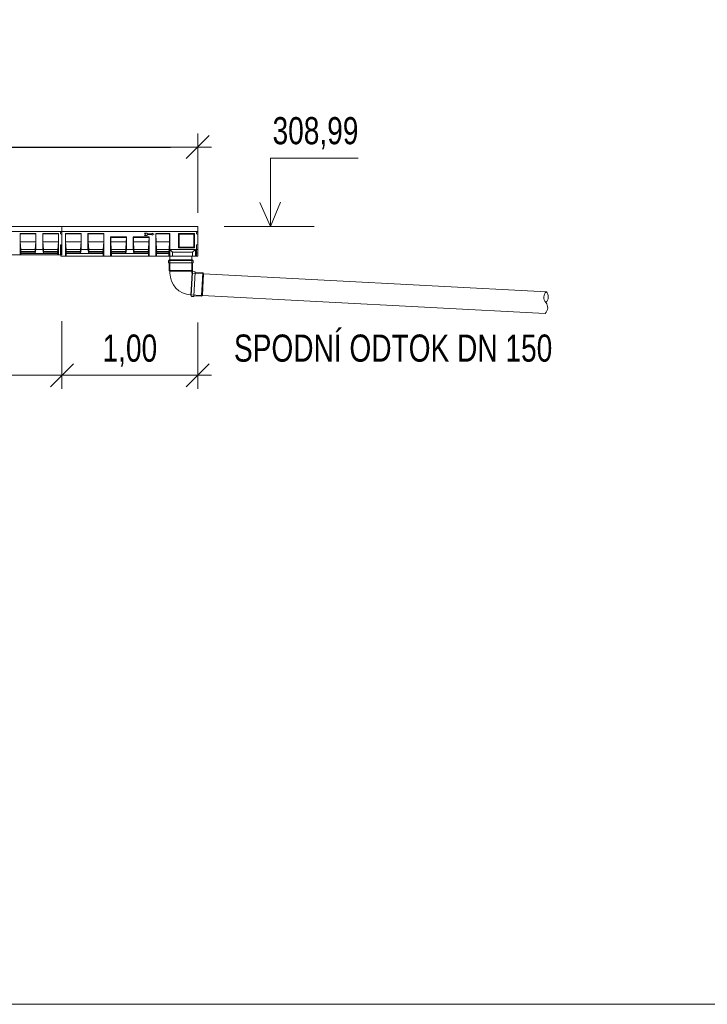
# Model space of a CAD drawing. Header units: metres. Extents: x 132658.5 to 132700.5, y 77167.9 to 77197.6.
# Tile 2 of 23: x 132665.8 to 132670.9, y 77167.9 to 77175.1. Entities that reach past the tile are written whole.
import ezdxf
from ezdxf.enums import TextEntityAlignment as Align

# ---------------------------------------------------------------- set-up
doc = ezdxf.new("R2010")
doc.units = ezdxf.units.M
doc.header["$MEASUREMENT"] = 0
doc.linetypes.add('STRICHPUNKT', pattern=[1, 0.5, -0.25, 0, -0.25])
doc.layers.get('0').update_dxf_attribs({"lineweight": 13})
doc.layers.get('DEFPOINTS').update_dxf_attribs({"lineweight": 0})
for name, color, linetype, lineweight in [('DUENN', 4, 'Continuous', 0), ('DUENN-18', 94, 'Continuous', 0), ('KOTY', 7, 'Continuous', 13), ('KRESBA', 6, 'Continuous', 0), ('MITTE', 1, 'STRICHPUNKT', 0), ('NÁVRH', 7, 'Continuous', 13), ('OSMA_KG-System(PPs)-view', 30, 'Continuous', 0), ('RAMECEK', 7, 'Continuous', 0), ('SICHTBAR', 7, 'Continuous', 0)]:
    doc.layers.add(name, color=color, linetype=linetype, lineweight=lineweight)
doc.styles.add('STYLE-ARIAL', font='arial.ttf')
doc.styles.add('STYLE-ARIAL_CE_-TTF', font='Arial CE -ttf.shx')
doc.dimstyles.new('250', dxfattribs={"dimtxt": 0.5, "dimasz": 0.5, "dimexe": 0.25, "dimexo": 0.25, "dimgap": 0.25, "dimtad": 1, "dimdec": 0, "dimlfac": 1000, "dimdsep": 46, "dimtxsty": 'STYLE-ARIAL_CE_-TTF', "dimblk": 'KOTA_ZN250_1.0', "dimcen": 0, "dimadec": 4, "dimazin": 3, "dimtfac": 1, "dimtdec": 0, "dimtofl": 0, "dimtmove": 2, "dimatfit": 1, "dimldrblk": 'OBLIQUE', "dimfxl": 0, "dimfrac": 2, "dimtolj": 1, "dimarcsym": 0})

# ---------------------------------------------------------------- blocks, each defined once
blk = doc.blocks.new('KOTA_ZN250')
at = {"color": 0, "linetype": 'ByBlock', "lineweight": -2, "ltscale": 0.25}
for p, q in [((0.212, 0.212), (-0.212, -0.212)), ((0, -0.25), (0, 0.25)), ((-0.25, 0), (0.25, 0))]:
    blk.add_line(p, q, dxfattribs=at)
blk = doc.blocks.new('KOTA_ZN250_1.0')
blk.add_line((0, 0), (-1, 0))
at = {"layer": 'KOTY', "ltscale": 0.25}
for p, q in [((0.424, 0.424), (-0.424, -0.424)), ((0, -0.5), (0, 0.5)), ((-0.5, 0), (0.5, 0))]:
    blk.add_line(p, q, dxfattribs=at)
blk = doc.blocks.new('*D117')
at = {"layer": 'DEFPOINTS', "color": 0, "linetype": 'Continuous', "lineweight": 13}
for p in [(132667.1499, 77174.1764), (132661.4499, 77173.5919), (132667.1499, 77173.5919)]:
    blk.add_point(p, dxfattribs=at)
at = {"layer": 'KOTY', "linetype": 'Continuous'}
for p, q in [((132661.4499, 77173.6919), (132661.4499, 77174.2764)), ((132667.1499, 77173.6919), (132667.1499, 77174.2764))]:
    blk.add_line(p, q, dxfattribs=at)
at = {"layer": 'KOTY', "color": 0, "linetype": 'Continuous', "lineweight": -2}
blk.add_line((132661.6499, 77174.1764), (132666.9499, 77174.1764), dxfattribs=at)
at = {"layer": 'KOTY', "color": 0, "linetype": 'Continuous', "lineweight": -2, "xscale": 0.2, "yscale": 0.2, "zscale": 0.2, "rotation": 180}
blk.add_blockref('KOTA_ZN250_1.0', (132661.4499, 77174.1764), dxfattribs=at)
at = {"layer": 'KOTY', "color": 0, "linetype": 'Continuous', "lineweight": -2, "xscale": 0.2, "yscale": 0.2, "zscale": 0.2}
blk.add_blockref('KOTA_ZN250_1.0', (132667.1499, 77174.1764), dxfattribs=at)
at = {"layer": 'KOTY', "color": 0, "linetype": 'Continuous', "lineweight": 13, "insert": (132664.2999, 77174.3966), "char_height": 0.2, "attachment_point": 5, "style": 'STYLE-ARIAL'}
blk.add_mtext('\\A1;\\H1x;\\W0.74;5,70', dxfattribs=at)
blk = doc.blocks.new('_Oblique')
at = {"color": 0, "linetype": 'ByBlock', "lineweight": -2}
blk.add_line((0.5, 0.5), (-0.5, -0.5), dxfattribs=at)

msp = doc.modelspace()

# ---------------------------------------------------------------- linework, layer by layer
at = {"color": 7, "lineweight": 0, "ltscale": 0.25}
msp.add_arc((132669.7547, 77173.0694), 0.0572, 132.67058, 221.32942, dxfattribs=at)
at = {"color": 7, "lineweight": 0, "ltscale": 0.25, "extrusion": (0, 0, -1)}
for centre in [(-132669.6729, 77173.0736), (-132669.6687, 77172.9938)]:
    msp.add_arc(centre, 0.0572, 138.67058, 227.32942, dxfattribs=at)
at = {"layer": 'DUENN', "color": 7, "lineweight": 0, "ltscale": 0.001}
for p, q in [((132666.7742, 77173.5431), (132666.7571, 77173.5431)), ((132666.7571, 77173.5431), (132666.7656, 77173.5346)), ((132666.7571, 77173.5262), (132666.7656, 77173.5346)), ((132666.7742, 77173.5262), (132666.7571, 77173.5262)), ((132666.7806, 77173.5368), (132666.7742, 77173.5431)), ((132666.7806, 77173.5325), (132666.7742, 77173.5262)), ((132666.8139, 77173.5368), (132666.7806, 77173.5368)), ((132666.8139, 77173.5325), (132666.7806, 77173.5325)), ((132666.828, 77173.5346), (132666.8139, 77173.5428)), ((132666.8139, 77173.5428), (132666.8139, 77173.5368)), ((132666.828, 77173.5346), (132666.8139, 77173.5265)), ((132666.8139, 77173.5265), (132666.8139, 77173.5325))]:
    msp.add_line(p, q, dxfattribs=at)
at = {"layer": 'DUENN-18', "color": 7, "linetype": 'Continuous', "lineweight": 0, "ltscale": 0.001}
for p, q in [((132665.9582, 77173.5399), (132665.8416, 77173.5399)), ((132665.8421, 77173.5369), (132665.8416, 77173.5399)), ((132665.8416, 77173.3819), (132665.8416, 77173.5399)), ((132665.8421, 77173.5369), (132665.9577, 77173.5369)), ((132665.8426, 77173.4794), (132665.8421, 77173.5369)), ((132665.9577, 77173.5369), (132665.9572, 77173.4794)), ((132665.9582, 77173.5399), (132665.9577, 77173.5369)), ((132665.9582, 77173.4219), (132665.9582, 77173.5399)), ((132666.1249, 77173.5399), (132666.0082, 77173.5399)), ((132666.0088, 77173.5369), (132666.0082, 77173.5399)), ((132666.0082, 77173.4219), (132666.0082, 77173.5399)), ((132666.0088, 77173.5369), (132666.1244, 77173.5369)), ((132666.0093, 77173.4794), (132666.0088, 77173.5369)), ((132666.1244, 77173.5369), (132666.1238, 77173.4794)), ((132666.1249, 77173.5399), (132666.1244, 77173.5369)), ((132666.1249, 77173.3819), (132666.1249, 77173.5399)), ((132666.1749, 77173.3719), (132666.1749, 77173.5399)), ((132666.1754, 77173.5369), (132666.1749, 77173.5399)), ((132666.2916, 77173.5399), (132666.1749, 77173.5399)), ((132666.176, 77173.4794), (132666.1754, 77173.5369)), ((132666.1754, 77173.5369), (132666.291, 77173.5369)), ((132666.291, 77173.5369), (132666.2905, 77173.4794)), ((132666.2916, 77173.5399), (132666.291, 77173.5369)), ((132666.2916, 77173.5399), (132666.2916, 77173.4219)), ((132666.3416, 77173.4219), (132666.3416, 77173.5399)), ((132666.3421, 77173.5369), (132666.3416, 77173.5399)), ((132666.4582, 77173.5399), (132666.3416, 77173.5399)), ((132666.3426, 77173.4794), (132666.3421, 77173.5369)), ((132666.3421, 77173.5369), (132666.4577, 77173.5369)), ((132666.4577, 77173.5369), (132666.4572, 77173.4794)), ((132666.4582, 77173.5399), (132666.4577, 77173.5369)), ((132666.4582, 77173.5399), (132666.4582, 77173.3719)), ((132666.5082, 77173.5149), (132666.6249, 77173.5149)), ((132666.5082, 77173.5149), (132666.509, 77173.5105)), ((132666.5082, 77173.3719), (132666.5082, 77173.5149)), ((132666.509, 77173.5105), (132666.6241, 77173.5105)), ((132666.5093, 77173.4794), (132666.509, 77173.5105)), ((132666.6241, 77173.5105), (132666.6238, 77173.4794)), ((132666.6241, 77173.5105), (132666.6249, 77173.5149)), ((132666.6249, 77173.5149), (132666.6249, 77173.4219)), ((132666.6749, 77173.5149), (132666.7916, 77173.5149)), ((132666.6749, 77173.5149), (132666.6757, 77173.5105)), ((132666.6749, 77173.4219), (132666.6749, 77173.5149)), ((132666.6757, 77173.5105), (132666.7908, 77173.5105)), ((132666.676, 77173.4794), (132666.6757, 77173.5105)), ((132666.7908, 77173.5105), (132666.7905, 77173.4794)), ((132666.7908, 77173.5105), (132666.7916, 77173.5149)), ((132666.7916, 77173.5149), (132666.7916, 77173.3719)), ((132665.8426, 77173.4794), (132665.9572, 77173.4794)), ((132665.8467, 77173.4219), (132665.8426, 77173.4794)), ((132665.8467, 77173.4219), (132665.9532, 77173.4219)), ((132665.8482, 77173.4069), (132665.8467, 77173.4219)), ((132665.9532, 77173.4219), (132665.9516, 77173.4069)), ((132665.9582, 77173.4219), (132665.953, 77173.3919)), ((132665.9572, 77173.4794), (132665.9532, 77173.4219)), ((132666.0082, 77173.4219), (132665.9582, 77173.4219)), ((132666.0135, 77173.3919), (132666.0082, 77173.4219)), ((132666.0093, 77173.4794), (132666.1238, 77173.4794)), ((132666.0133, 77173.4219), (132666.0093, 77173.4794)), ((132666.0133, 77173.4219), (132666.1198, 77173.4219)), ((132666.0149, 77173.4069), (132666.0133, 77173.4219)), ((132666.1198, 77173.4219), (132666.1183, 77173.4069)), ((132666.1238, 77173.4794), (132666.1198, 77173.4219)), ((132666.18, 77173.4219), (132666.176, 77173.4794)), ((132666.176, 77173.4794), (132666.2905, 77173.4794)), ((132666.1815, 77173.4069), (132666.18, 77173.4219)), ((132666.18, 77173.4219), (132666.2865, 77173.4219)), ((132666.2865, 77173.4219), (132666.2849, 77173.4069)), ((132666.2916, 77173.4219), (132666.2863, 77173.3919)), ((132666.2905, 77173.4794), (132666.2865, 77173.4219)), ((132666.3416, 77173.4219), (132666.2916, 77173.4219)), ((132666.3468, 77173.3919), (132666.3416, 77173.4219)), ((132666.3466, 77173.4219), (132666.3426, 77173.4794)), ((132666.3426, 77173.4794), (132666.4572, 77173.4794)), ((132666.3482, 77173.4069), (132666.3466, 77173.4219)), ((132666.3466, 77173.4219), (132666.4531, 77173.4219)), ((132666.4531, 77173.4219), (132666.4516, 77173.4069)), ((132666.4572, 77173.4794), (132666.4531, 77173.4219)), ((132666.5133, 77173.4219), (132666.5093, 77173.4794)), ((132666.5093, 77173.4794), (132666.6238, 77173.4794)), ((132666.5148, 77173.4069), (132666.5133, 77173.4219)), ((132666.5133, 77173.4219), (132666.6198, 77173.4219)), ((132666.6198, 77173.4219), (132666.6183, 77173.4069)), ((132666.6249, 77173.4219), (132666.6196, 77173.3919)), ((132666.6238, 77173.4794), (132666.6198, 77173.4219)), ((132666.6749, 77173.4219), (132666.6249, 77173.4219)), ((132666.6802, 77173.3919), (132666.6749, 77173.4219)), ((132666.68, 77173.4219), (132666.676, 77173.4794)), ((132666.676, 77173.4794), (132666.7905, 77173.4794)), ((132666.6815, 77173.4069), (132666.68, 77173.4219)), ((132666.68, 77173.4219), (132666.7865, 77173.4219)), ((132666.7865, 77173.4219), (132666.785, 77173.4069)), ((132666.7905, 77173.4794), (132666.7865, 77173.4219)), ((132665.8469, 77173.3919), (132665.8482, 77173.3963)), ((132665.8469, 77173.3919), (132665.953, 77173.3919)), ((132665.8469, 77173.3819), (132665.8469, 77173.3919)), ((132665.8482, 77173.4069), (132665.9516, 77173.4069)), ((132665.8482, 77173.3963), (132665.8482, 77173.4069)), ((132665.8482, 77173.3963), (132665.9516, 77173.3963)), ((132665.9516, 77173.4069), (132665.9516, 77173.3963)), ((132665.9516, 77173.3963), (132665.953, 77173.3919)), ((132665.953, 77173.3919), (132666.0135, 77173.3919)), ((132666.0135, 77173.3919), (132666.0149, 77173.3963)), ((132666.0135, 77173.3919), (132666.1196, 77173.3919)), ((132666.0149, 77173.4069), (132666.1183, 77173.4069)), ((132666.0149, 77173.3963), (132666.0149, 77173.4069)), ((132666.0149, 77173.3963), (132666.1183, 77173.3963)), ((132666.1183, 77173.4069), (132666.1183, 77173.3963)), ((132666.1183, 77173.3963), (132666.1196, 77173.3919)), ((132666.1196, 77173.3919), (132666.1196, 77173.3819)), ((132666.1802, 77173.3919), (132666.1815, 77173.3963)), ((132666.1802, 77173.3719), (132666.1802, 77173.3919)), ((132666.1802, 77173.3919), (132666.2863, 77173.3919)), ((132666.1815, 77173.3963), (132666.1815, 77173.4069)), ((132666.1815, 77173.4069), (132666.2849, 77173.4069)), ((132666.1815, 77173.3963), (132666.2849, 77173.3963)), ((132666.2849, 77173.4069), (132666.2849, 77173.3963)), ((132666.2849, 77173.3963), (132666.2863, 77173.3919)), ((132666.2863, 77173.3919), (132666.3468, 77173.3919)), ((132666.3468, 77173.3919), (132666.3482, 77173.3963)), ((132666.3468, 77173.3919), (132666.4529, 77173.3919)), ((132666.3482, 77173.3963), (132666.3482, 77173.4069)), ((132666.3482, 77173.4069), (132666.4516, 77173.4069)), ((132666.3482, 77173.3963), (132666.4516, 77173.3963)), ((132666.4516, 77173.4069), (132666.4516, 77173.3963)), ((132666.4516, 77173.3963), (132666.4529, 77173.3919)), ((132666.4529, 77173.3919), (132666.4529, 77173.3719)), ((132666.5135, 77173.3919), (132666.5148, 77173.3963)), ((132666.5135, 77173.3719), (132666.5135, 77173.3919)), ((132666.5135, 77173.3919), (132666.6196, 77173.3919)), ((132666.5148, 77173.3963), (132666.5148, 77173.4069)), ((132666.5148, 77173.4069), (132666.6183, 77173.4069)), ((132666.5148, 77173.3963), (132666.6183, 77173.3963)), ((132666.6183, 77173.4069), (132666.6183, 77173.3963)), ((132666.6183, 77173.3963), (132666.6196, 77173.3919)), ((132666.6196, 77173.3919), (132666.6802, 77173.3919)), ((132666.6802, 77173.3919), (132666.6815, 77173.3963)), ((132666.6802, 77173.3919), (132666.7863, 77173.3919)), ((132666.6815, 77173.3963), (132666.6815, 77173.4069)), ((132666.6815, 77173.4069), (132666.785, 77173.4069)), ((132666.6815, 77173.3963), (132666.785, 77173.3963)), ((132666.785, 77173.4069), (132666.785, 77173.3963)), ((132666.785, 77173.3963), (132666.7863, 77173.3919)), ((132666.7863, 77173.3919), (132666.7863, 77173.3719))]:
    msp.add_line(p, q, dxfattribs=at)
at = {"layer": 'DUENN-18', "color": 7, "linetype": 'Continuous', "lineweight": 0}
for p, q in [((132666.9432, 77173.5399), (132666.8416, 77173.5399)), ((132666.8421, 77173.5369), (132666.8416, 77173.5399)), ((132666.8416, 77173.3719), (132666.8416, 77173.5399)), ((132666.8421, 77173.5369), (132666.9432, 77173.5369)), ((132666.8426, 77173.4794), (132666.8421, 77173.5369)), ((132666.9427, 77173.5369), (132666.9422, 77173.4794)), ((132666.9432, 77173.5399), (132666.9427, 77173.5369)), ((132666.9432, 77173.4219), (132666.9432, 77173.5399)), ((132667.1249, 77173.5399), (132667.0082, 77173.5399)), ((132667.0082, 77173.5399), (132667.0132, 77173.5349)), ((132667.0082, 77173.5399), (132667.0082, 77173.4339)), ((132667.0132, 77173.5349), (132667.1199, 77173.5349)), ((132667.0132, 77173.4389), (132667.0132, 77173.5349)), ((132667.1249, 77173.5399), (132667.1199, 77173.5349)), ((132667.1199, 77173.5349), (132667.1199, 77173.4389)), ((132667.1249, 77173.4339), (132667.1249, 77173.5399)), ((132666.8426, 77173.4794), (132666.9432, 77173.4794)), ((132666.8466, 77173.4219), (132666.8426, 77173.4794)), ((132666.8466, 77173.4219), (132666.9381, 77173.4219)), ((132666.8482, 77173.4069), (132666.8466, 77173.4219)), ((132666.9381, 77173.4219), (132666.9366, 77173.4069)), ((132666.9422, 77173.4794), (132666.9381, 77173.4219)), ((132666.9432, 77173.3719), (132666.9432, 77173.4219)), ((132667.1319, 77173.4219), (132666.9432, 77173.4219)), ((132666.9632, 77173.4019), (132666.9432, 77173.4219)), ((132667.0082, 77173.4339), (132667.0132, 77173.4389)), ((132667.0082, 77173.4339), (132667.1249, 77173.4339)), ((132667.1199, 77173.4389), (132667.0132, 77173.4389)), ((132667.1319, 77173.4219), (132667.1119, 77173.4019)), ((132667.1249, 77173.4339), (132667.1199, 77173.4389)), ((132667.1319, 77173.3719), (132667.1319, 77173.4219)), ((132666.8468, 77173.3919), (132666.8482, 77173.3963)), ((132666.8468, 77173.3919), (132666.9379, 77173.3919)), ((132666.8468, 77173.3719), (132666.8468, 77173.3919)), ((132666.8482, 77173.4069), (132666.9366, 77173.4069)), ((132666.8482, 77173.3963), (132666.8482, 77173.4069)), ((132666.8482, 77173.3963), (132666.9366, 77173.3963)), ((132666.9366, 77173.4069), (132666.9366, 77173.3963)), ((132666.9366, 77173.3963), (132666.9379, 77173.3919)), ((132666.9379, 77173.3919), (132666.9379, 77173.3719)), ((132666.9632, 77173.3719), (132666.9632, 77173.4019)), ((132667.1119, 77173.4019), (132666.9632, 77173.4019)), ((132667.1119, 77173.3719), (132667.1119, 77173.4019))]:
    msp.add_line(p, q, dxfattribs=at)
at = {"layer": 'KOTY', "linetype": 'Continuous'}
for p, q in [((132666.1499, 77172.8953), (132666.1499, 77172.3959)), ((132667.1499, 77172.8853), (132667.1499, 77172.3959))]:
    msp.add_line(p, q, dxfattribs=at)
at = {"layer": 'KOTY', "color": 7, "linetype": 'Continuous', "lineweight": 13}
for p, q in [((132665.1499, 77172.4959), (132666.1499, 77172.4959)), ((132666.1499, 77172.4959), (132667.1499, 77172.4959))]:
    msp.add_line(p, q, dxfattribs=at)
at = {"layer": 'MITTE', "color": 7, "lineweight": 0, "ltscale": 0.005}
for p, q in [((132666.9449, 77173.3719), (132666.9449, 77173.2614)), ((132667.1049, 77173.3719), (132667.1049, 77173.2614)), ((132667.1049, 77173.2614), (132666.9449, 77173.2614)), ((132667.1049, 77173.2614), (132666.9449, 77173.2614))]:
    msp.add_line(p, q, dxfattribs=at)
at = {"layer": 'NÁVRH', "ltscale": 0.05}
msp.add_line((132667.3439, 77173.5919), (132668.0063, 77173.5919), dxfattribs=at)
at = {"layer": 'NÁVRH', "lineweight": 13, "ltscale": 0.05, "flags": 128}
msp.add_lwpolyline([(132667.6844, 77173.5919), (132667.6844, 77174.0936), (132668.3316, 77174.0936)], dxfattribs=at)
at = {"layer": 'NÁVRH', "ltscale": 0.05, "flags": 128}
msp.add_lwpolyline([(132667.6844, 77173.5919), (132667.76, 77173.7705), (132667.6844, 77173.5919), (132667.6064, 77173.7687)], dxfattribs=at)
at = {"layer": 'OSMA_KG-System(PPs)-view', "color": 7, "lineweight": 0}
for p, q in [((132666.9339, 77173.34), (132666.9339, 77173.3256)), ((132666.9395, 77173.342), (132666.9359, 77173.342)), ((132666.9395, 77173.3454), (132666.9395, 77173.342)), ((132667.1103, 77173.3454), (132666.9395, 77173.3454)), ((132667.1103, 77173.342), (132666.9395, 77173.342)), ((132666.941, 77173.3454), (132667.1088, 77173.3454)), ((132667.1103, 77173.3454), (132667.1103, 77173.342)), ((132667.1103, 77173.342), (132667.1139, 77173.342)), ((132667.1159, 77173.34), (132667.1159, 77173.3256)), ((132666.9359, 77173.3236), (132666.9395, 77173.3236)), ((132666.9395, 77173.3236), (132666.9395, 77173.2668)), ((132667.1103, 77173.3236), (132666.9395, 77173.3236)), ((132666.9395, 77173.2668), (132666.9449, 77173.2614)), ((132667.1103, 77173.2668), (132666.9395, 77173.2668)), ((132667.1103, 77173.2668), (132667.1049, 77173.2614)), ((132667.1103, 77173.3236), (132667.1103, 77173.2668)), ((132667.1139, 77173.3236), (132667.1103, 77173.3236)), ((132666.9449, 77173.2483), (132666.9449, 77173.2614)), ((132667.1049, 77173.2614), (132666.9449, 77173.2614)), ((132667.0987, 77173.083), (132667.1077, 77173.2535)), ((132667.1076, 77173.252), (132667.0988, 77173.0845)), ((132667.1021, 77173.0828), (132667.1111, 77173.2534)), ((132667.1049, 77173.2614), (132667.1049, 77173.2483)), ((132667.1049, 77173.2483), (132667.1859, 77173.244)), ((132667.1077, 77173.2535), (132667.1111, 77173.2534)), ((132667.1111, 77173.2534), (132667.1112, 77173.257)), ((132667.1133, 77173.2589), (132667.1277, 77173.2581)), ((132667.1205, 77173.0818), (132667.1294, 77173.2524)), ((132667.1296, 77173.256), (132667.1294, 77173.2524)), ((132667.1294, 77173.2524), (132667.1862, 77173.2494)), ((132667.1772, 77173.0789), (132667.1862, 77173.2494)), ((132667.1775, 77173.0843), (132667.1859, 77173.244)), ((132667.1829, 77173.084), (132667.1913, 77173.2438)), ((132667.1928, 77173.2418), (132667.1846, 77173.0858)), ((132667.1859, 77173.244), (132667.1928, 77173.2418)), ((132667.1862, 77173.2494), (132667.1913, 77173.2438)), ((132669.7159, 77173.1114), (132667.1913, 77173.2438)), ((132667.1775, 77173.0843), (132667.0965, 77173.0885)), ((132667.0987, 77173.083), (132667.1021, 77173.0828)), ((132667.1021, 77173.0828), (132667.1019, 77173.0792)), ((132667.1038, 77173.0771), (132667.1182, 77173.0763)), ((132667.1203, 77173.0782), (132667.1205, 77173.0818)), ((132667.1205, 77173.0818), (132667.1772, 77173.0789)), ((132667.1772, 77173.0789), (132667.1829, 77173.084)), ((132667.1846, 77173.0858), (132667.1775, 77173.0843)), ((132667.1829, 77173.084), (132669.7075, 77172.9517))]:
    msp.add_line(p, q, dxfattribs=at)
for centre, radius, start, end in [((132666.9359, 77173.34), 0.002, 90, 180), ((132667.1139, 77173.34), 0.002, 0, 90), ((132666.9359, 77173.3256), 0.002, 180, 270), ((132667.1139, 77173.3256), 0.002, 270, 0), ((132667.1049, 77173.2483), 0.16, 180, 267)]:
    msp.add_arc(centre, radius, start, end, dxfattribs=at)
at = {"layer": 'OSMA_KG-System(PPs)-view', "color": 7, "lineweight": 0, "extrusion": (0, 0, -1)}
for centre, start, end in [((-132667.1132, 77173.2569), 3, 93), ((-132667.1276, 77173.2561), 93, 183), ((-132667.1039, 77173.0791), 273, 3), ((-132667.1183, 77173.0783), 183, 273)]:
    msp.add_arc(centre, 0.002, start, end, dxfattribs=at)
at = {"layer": 'RAMECEK', "flags": 128}
msp.add_lwpolyline([(132700.4782, 77197.5635), (132658.4782, 77197.5635), (132658.4782, 77167.8635), (132700.4782, 77167.8635)], close=True, dxfattribs=at)
at = {"layer": 'SICHTBAR', "color": 7, "linetype": 'Continuous', "lineweight": 0, "ltscale": 0.001}
for p, q in [((132665.1499, 77173.5919), (132666.1499, 77173.5919)), ((132666.1499, 77173.5919), (132667.1499, 77173.5919)), ((132665.1499, 77173.5539), (132666.1499, 77173.5539)), ((132666.1499, 77173.5523), (132666.1399, 77173.5469)), ((132666.1399, 77173.5469), (132666.1399, 77173.5376)), ((132666.1399, 77173.5376), (132666.1499, 77173.5323)), ((132666.1499, 77173.5523), (132666.1499, 77173.5539)), ((132666.1499, 77173.5539), (132667.1499, 77173.5539)), ((132667.1499, 77173.5523), (132667.1399, 77173.5469)), ((132667.1399, 77173.5469), (132667.1399, 77173.5376)), ((132667.1399, 77173.5376), (132667.1499, 77173.5323)), ((132667.1499, 77173.5523), (132667.1499, 77173.5539)), ((132666.1499, 77173.4596), (132666.1399, 77173.4569)), ((132666.1399, 77173.4569), (132666.1399, 77173.3819)), ((132666.1399, 77173.4209), (132666.1499, 77173.422)), ((132666.1499, 77173.4559), (132666.1419, 77173.4538)), ((132666.1419, 77173.4538), (132666.1419, 77173.3719)), ((132667.1499, 77173.4596), (132667.1399, 77173.4569)), ((132667.1399, 77173.4569), (132667.1399, 77173.3719)), ((132667.1399, 77173.4209), (132667.1499, 77173.422)), ((132666.1399, 77173.3959), (132666.1499, 77173.3986)), ((132667.1399, 77173.3959), (132667.1499, 77173.3986))]:
    msp.add_line(p, q, dxfattribs=at)
at = {"layer": 'SICHTBAR', "color": 7, "lineweight": 0, "ltscale": 0.001}
for p, q in [((132666.1499, 77173.5919), (132666.1499, 77173.3819)), ((132666.1499, 77173.5919), (132666.1499, 77173.4559)), ((132667.1499, 77173.5919), (132667.1499, 77173.3719)), ((132666.1499, 77173.3819), (132665.1419, 77173.3819)), ((132667.1499, 77173.3719), (132666.1419, 77173.3719))]:
    msp.add_line(p, q, dxfattribs=at)

# ---------------------------------------------------------------- block references
at = {"layer": 'KOTY', "color": 7, "linetype": 'Continuous', "lineweight": 13, "xscale": 0.3999200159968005, "yscale": 0.3999200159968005}
for p in [(132666.1499, 77172.4959), (132667.1499, 77172.4959)]:
    msp.add_blockref('KOTA_ZN250', p, dxfattribs=at)
at = {"layer": 'KOTY', "color": 7, "linetype": 'Continuous', "lineweight": 13, "xscale": 0.3999200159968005, "yscale": 0.3999200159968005, "rotation": 180}
msp.add_blockref('KOTA_ZN250', (132666.1499, 77172.4959), dxfattribs=at)

# ---------------------------------------------------------------- texts
at = {"layer": 'KOTY', "color": 7, "linetype": 'Continuous', "lineweight": 13, "style": 'STYLE-ARIAL', "width": 0.74}
msp.add_text('1,00', height=0.2, dxfattribs=at).set_placement((132666.6499, 77172.6959), align=Align.MIDDLE_CENTER)
at = {"layer": 'KRESBA', "color": 7, "style": 'STYLE-ARIAL', "width": 0.74}
msp.add_text('SPODNÍ ODTOK DN 150', height=0.2, dxfattribs=at).set_placement((132667.4162, 77172.6959), align=Align.MIDDLE_LEFT)
at = {"layer": 'NÁVRH', "lineweight": 13, "insert": (132667.7003, 77174.2785), "char_height": 0.2, "attachment_point": 4, "line_spacing_factor": 0.72, "style": 'STYLE-ARIAL_CE_-TTF'}
msp.add_mtext('\\fArial|b0|i0|c238238|p39;\\H1x;\\W0.74;308,99', dxfattribs=at)

# ---------------------------------------------------------------- dimensions: what is measured, and where the dimension line sits
at = {"layer": 'KOTY', "color": 7, "linetype": 'Continuous', "lineweight": 13}
dim = msp.add_linear_dim(base=(132667.1499, 77174.1764), p1=(132661.4499, 77173.5919), p2=(132667.1499, 77173.5919), text='\\H1x;\\W0.74;5,70', dimstyle='250', override={"dimscale": 0, "dimtxt": 0.2, "dimasz": 0.2, "dimexe": 0.1, "dimexo": 0.1, "dimgap": 0.1, "dimtxsty": 'STYLE-ARIAL', "dimclre": 256, "dimfrac": 0, "dimlwe": 65535}, dxfattribs=at)
dim.commit()
dim.dimension.update_dxf_attribs({"geometry": '*D117', "text_midpoint": (132664.2999, 77174.3966)})

doc.saveas('drawing.dxf')
